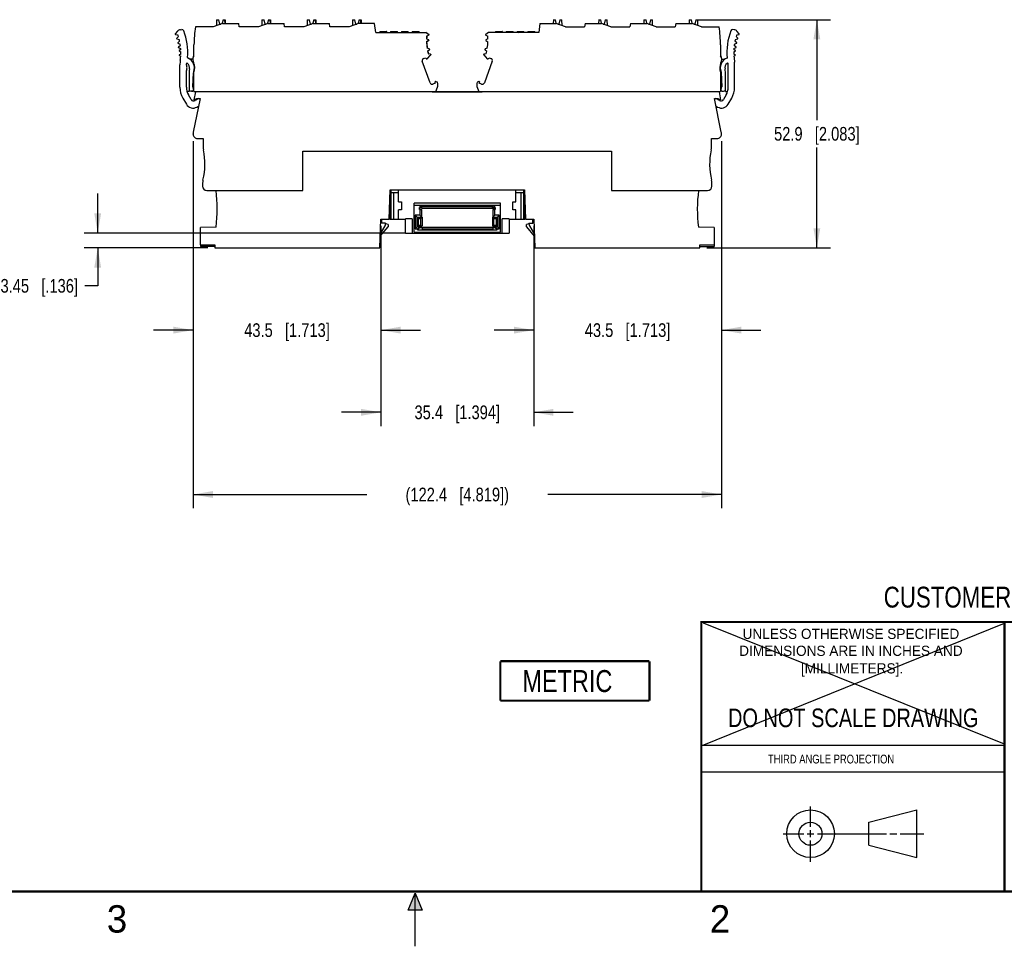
# Model space of a CAD drawing. Header units: inches. Extents: x 0 to 22, y 0 to 17.
# Tile 27 of 51: x 7.4 to 16.4, y 0 to 8.5. Entities that reach past the tile are written whole.
import ezdxf

# ---------------------------------------------------------------- set-up
doc = ezdxf.new("R2010")
doc.units = ezdxf.units.IN
doc.header["$LTSCALE"] = 1.21
doc.header["$MEASUREMENT"] = 0
doc.layers.get('0').update_dxf_attribs({"linetype": 'CONTINUOUS'})
doc.layers.add('DETAIL', color=7, linetype='CONTINUOUS')
doc.layers.add('DIMENSIONS', color=7, linetype='CONTINUOUS')
doc.styles.get("Standard").update_dxf_attribs({"font": 'txt', "width": 0.8})
doc.styles.add('TEXTSTYLE_2', font='txt')
doc.dimstyles.new('DIMSTYLE_1', dxfattribs={"dimtxt": 0.125, "dimasz": 0.18, "dimexe": 0.125, "dimexo": 0.0625, "dimgap": 0.0625, "dimtad": 0, "dimtih": 1, "dimtoh": 1, "dimdsep": 46, "dimtxsty": 'STANDARD', "dimblk": '_FILLED', "dimblk1": '_FILLED', "dimblk2": '_FILLED', "dimcen": 0.09, "dimadec": 0, "dimazin": 0, "dimtp": 0.02, "dimtm": 0.02, "dimtfac": 1, "dimtofl": 0, "dimtmove": 0, "dimatfit": 3, "dimldrblk": '_FILLED', "dimfxl": 1, "dimtolj": 1, "dimarcsym": 0})

# ---------------------------------------------------------------- blocks, each defined once
blk = doc.blocks.new('_FILLED')
at = {"color": 0, "linetype": 'BYBLOCK'}
blk.add_solid([(0, 0), (-1, 0.174), (-1, -0.174)], dxfattribs=at)
blk = doc.blocks.new('*D5')
at = {"layer": 'DIMENSIONS', "color": 2, "linetype": 'CONTINUOUS'}
for p, q in [((13.5825, 8.4554), (14.7886, 8.4554)), ((14.6636, 8.4554), (14.6636, 7.5391)), ((14.6636, 6.3727), (14.6636, 7.2891)), ((13.6591, 6.3727), (14.7886, 6.3727))]:
    blk.add_line(p, q, dxfattribs=at)
at = {"layer": 'DIMENSIONS', "color": 2, "linetype": 'CONTINUOUS', "xscale": 0.18, "yscale": 0.18, "zscale": 0.18}
for p, rotation in [((14.6636, 8.4554), 90.0000000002), ((14.6636, 6.3727), 270)]:
    blk.add_blockref('_FILLED', p, dxfattribs=dict(at, rotation=rotation))
at = {"layer": 'DIMENSIONS', "color": 2, "linetype": 'CONTINUOUS', "insert": (14.6636, 7.4766), "char_height": 0.125, "width": 1.225, "attachment_point": 2, "line_spacing_factor": 0.9}
blk.add_mtext('52.9{\\Ftxt.shx;\\W1.000000;\\H0.125000; }[2.083]', dxfattribs=at)
blk = doc.blocks.new('*D6')
at = {"layer": 'DIMENSIONS', "color": 2, "linetype": 'CONTINUOUS'}
for p, q in [((8.9746, 7.3476), (8.9746, 3.9977)), ((13.7935, 7.3476), (13.7935, 3.9977)), ((8.9746, 4.1227), (10.559, 4.1227)), ((13.7935, 4.1227), (12.209, 4.1227))]:
    blk.add_line(p, q, dxfattribs=at)
at = {"layer": 'DIMENSIONS', "color": 2, "linetype": 'CONTINUOUS', "xscale": 0.18, "yscale": 0.18, "zscale": 0.18}
for p, rotation in [((8.9746, 4.1227), 180), ((13.7935, 4.1227), 3e-10)]:
    blk.add_blockref('_FILLED', p, dxfattribs=dict(at, rotation=rotation))
at = {"layer": 'DIMENSIONS', "color": 2, "linetype": 'CONTINUOUS', "insert": (11.384, 4.1852), "char_height": 0.125, "width": 1.525, "attachment_point": 2, "line_spacing_factor": 0.9}
blk.add_mtext('(122.4{\\Ftxt.shx;\\W1.000000;\\H0.125000; }[4.819])', dxfattribs=at)
blk = doc.blocks.new('*D7')
at = {"layer": 'DIMENSIONS', "color": 2, "linetype": 'CONTINUOUS'}
for p, q in [((8.9746, 7.3476), (8.9746, 5.4977)), ((10.6872, 6.574), (10.6872, 5.4977)), ((8.9746, 5.6227), (8.6146, 5.6227)), ((10.6872, 5.6227), (11.0472, 5.6227))]:
    blk.add_line(p, q, dxfattribs=at)
at = {"layer": 'DIMENSIONS', "color": 2, "linetype": 'CONTINUOUS', "xscale": 0.18, "yscale": 0.18, "zscale": 0.18}
blk.add_blockref('_FILLED', (8.9746, 5.6227), dxfattribs=at)
at = {"layer": 'DIMENSIONS', "color": 2, "linetype": 'CONTINUOUS', "xscale": 0.18, "yscale": 0.18, "zscale": 0.18, "rotation": 180}
blk.add_blockref('_FILLED', (10.6872, 5.6227), dxfattribs=at)
at = {"layer": 'DIMENSIONS', "color": 2, "linetype": 'CONTINUOUS', "insert": (9.8309, 5.6852), "char_height": 0.125, "width": 1.225, "attachment_point": 2, "line_spacing_factor": 0.9}
blk.add_mtext('43.5{\\Ftxt.shx;\\W1.000000;\\H0.125000; }[1.713]', dxfattribs=at)
blk = doc.blocks.new('*D8')
at = {"layer": 'DIMENSIONS', "color": 2, "linetype": 'CONTINUOUS'}
for p, q in [((10.6872, 6.574), (10.6872, 4.7477)), ((12.0809, 6.574), (12.0809, 4.7477)), ((10.6872, 4.8727), (10.3272, 4.8727)), ((12.0809, 4.8727), (12.4409, 4.8727))]:
    blk.add_line(p, q, dxfattribs=at)
at = {"layer": 'DIMENSIONS', "color": 2, "linetype": 'CONTINUOUS', "xscale": 0.18, "yscale": 0.18, "zscale": 0.18}
blk.add_blockref('_FILLED', (10.6872, 4.8727), dxfattribs=at)
at = {"layer": 'DIMENSIONS', "color": 2, "linetype": 'CONTINUOUS', "xscale": 0.18, "yscale": 0.18, "zscale": 0.18, "rotation": 180}
blk.add_blockref('_FILLED', (12.0809, 4.8727), dxfattribs=at)
at = {"layer": 'DIMENSIONS', "color": 2, "linetype": 'CONTINUOUS', "insert": (11.384, 4.9352), "char_height": 0.125, "width": 1.225, "attachment_point": 2, "line_spacing_factor": 0.9}
blk.add_mtext('35.4{\\Ftxt.shx;\\W1.000000;\\H0.125000; }[1.394]', dxfattribs=at)
blk = doc.blocks.new('*D9')
at = {"layer": 'DIMENSIONS', "color": 2, "linetype": 'CONTINUOUS'}
for p, q in [((13.7935, 7.3476), (13.7935, 5.4977)), ((12.0809, 6.574), (12.0809, 5.4977)), ((12.0809, 5.6227), (11.7209, 5.6227)), ((13.7935, 5.6227), (14.1535, 5.6227))]:
    blk.add_line(p, q, dxfattribs=at)
at = {"layer": 'DIMENSIONS', "color": 2, "linetype": 'CONTINUOUS', "xscale": 0.18, "yscale": 0.18, "zscale": 0.18}
for p, rotation in [((12.0809, 5.6227), 1e-10), ((13.7935, 5.6227), 180.0000000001)]:
    blk.add_blockref('_FILLED', p, dxfattribs=dict(at, rotation=rotation))
at = {"layer": 'DIMENSIONS', "color": 2, "linetype": 'CONTINUOUS', "insert": (12.9372, 5.6852), "char_height": 0.125, "width": 1.225, "attachment_point": 2, "line_spacing_factor": 0.9}
blk.add_mtext('43.5{\\Ftxt.shx;\\W1.000000;\\H0.125000; }[1.713]', dxfattribs=at)
blk = doc.blocks.new('*D10')
at = {"layer": 'DIMENSIONS', "color": 2, "linetype": 'CONTINUOUS'}
for p, q in [((8.1044, 6.5086), (8.1044, 6.8686)), ((10.9112, 6.5086), (7.9794, 6.5086)), ((9.1089, 6.3727), (7.9794, 6.3727)), ((8.1044, 6.3727), (8.1044, 6.027)), ((8.1044, 6.027), (7.9869, 6.027))]:
    blk.add_line(p, q, dxfattribs=at)
at = {"layer": 'DIMENSIONS', "color": 2, "linetype": 'CONTINUOUS', "xscale": 0.18, "yscale": 0.18, "zscale": 0.18}
for p, rotation in [((8.1044, 6.5086), 270.0000000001), ((8.1044, 6.3727), 90.0000000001)]:
    blk.add_blockref('_FILLED', p, dxfattribs=dict(at, rotation=rotation))
at = {"layer": 'DIMENSIONS', "color": 2, "linetype": 'CONTINUOUS', "insert": (7.9244, 6.0895), "char_height": 0.125, "width": 1.125, "attachment_point": 3, "line_spacing_factor": 0.9}
blk.add_mtext('3.45{\\Ftxt.shx;\\W1.000000;\\H0.125000; }[.136]', dxfattribs=at)
blk = doc.blocks.new('METRIC_BL2', base_point=(12.4567, 2.4216))
at = {"layer": 'DETAIL', "color": 7, "linetype": 'CONTINUOUS', "const_width": 0.02}
for points in [[(11.7767, 2.6016), (13.1367, 2.6016)], [(11.7767, 2.6016), (11.7767, 2.2416)], [(13.1367, 2.6016), (13.1367, 2.2416)], [(11.7767, 2.2416), (13.1367, 2.2416)]]:
    blk.add_lwpolyline(points, dxfattribs=at)
at = {"layer": 'DETAIL', "color": 2, "linetype": 'CONTINUOUS', "width": 0.8}
blk.add_text('METRIC', height=0.2, dxfattribs=at).set_placement((11.978, 2.3205))

msp = doc.modelspace()

# ---------------------------------------------------------------- hatches: boundary and pattern name
at = {"linetype": 'CONTINUOUS'}
msp.add_hatch(color=2, dxfattribs=at).paths.add_polyline_path([(10.9375, 0.3287), (11, 0.485), (11.0625, 0.3287)])

# ---------------------------------------------------------------- linework, layer by layer
at = {"color": 7, "linetype": 'CONTINUOUS'}
for p, q in [((9.189, 8.4554), (9.1885, 8.4022)), ((9.189, 8.4554), (9.2087, 8.4554)), ((9.2171, 8.416), (9.2087, 8.4554)), ((9.2481, 8.4554), (9.241, 8.4223)), ((9.2481, 8.4554), (9.2678, 8.4554)), ((9.2657, 8.422), (9.2654, 8.4554)), ((9.2678, 8.4554), (9.268, 8.422)), ((9.6024, 8.4554), (9.6019, 8.4022)), ((9.6024, 8.4554), (9.6221, 8.4554)), ((9.6305, 8.416), (9.6221, 8.4554)), ((9.6615, 8.4554), (9.6544, 8.4223)), ((9.6615, 8.4554), (9.6811, 8.4554)), ((9.6791, 8.422), (9.6788, 8.4554)), ((9.6811, 8.4554), (9.6814, 8.422)), ((10.0158, 8.4554), (10.0153, 8.4022)), ((10.0158, 8.4554), (10.0355, 8.4554)), ((10.0438, 8.416), (10.0355, 8.4554)), ((10.0748, 8.4554), (10.0678, 8.4223)), ((10.0748, 8.4554), (10.0945, 8.4554)), ((10.0925, 8.422), (10.0922, 8.4554)), ((10.0945, 8.4554), (10.0948, 8.422)), ((10.4292, 8.4554), (10.4287, 8.4022)), ((10.4292, 8.4554), (10.4489, 8.4554)), ((10.4572, 8.416), (10.4489, 8.4554)), ((10.4882, 8.4554), (10.4812, 8.4223)), ((10.4882, 8.4554), (10.5079, 8.4554)), ((10.5058, 8.422), (10.5055, 8.4554)), ((10.5079, 8.4554), (10.5082, 8.422)), ((12.2602, 8.4554), (12.2597, 8.422)), ((12.26, 8.4535), (12.2797, 8.4535)), ((12.2602, 8.4554), (12.2799, 8.4554)), ((12.2863, 8.4223), (12.2797, 8.4535)), ((12.2802, 8.4536), (12.2799, 8.4554)), ((12.3191, 8.4535), (12.3107, 8.4141)), ((12.3192, 8.4554), (12.3188, 8.4535)), ((12.3191, 8.4535), (12.3388, 8.4535)), ((12.3192, 8.4554), (12.3389, 8.4554)), ((12.3392, 8.4022), (12.3389, 8.4554)), ((12.6736, 8.4554), (12.6731, 8.422)), ((12.6734, 8.4535), (12.6931, 8.4535)), ((12.6736, 8.4554), (12.6932, 8.4554)), ((12.6997, 8.4223), (12.6931, 8.4535)), ((12.6936, 8.4536), (12.6932, 8.4554)), ((12.7325, 8.4535), (12.7241, 8.4141)), ((12.7326, 8.4554), (12.7322, 8.4535)), ((12.7325, 8.4535), (12.7521, 8.4535)), ((12.7326, 8.4554), (12.7523, 8.4554)), ((12.7526, 8.4022), (12.7523, 8.4554)), ((13.0869, 8.4554), (13.0865, 8.422)), ((13.0868, 8.4535), (13.1065, 8.4535)), ((13.0869, 8.4554), (13.1066, 8.4554)), ((13.1131, 8.4223), (13.1065, 8.4535)), ((13.107, 8.4536), (13.1066, 8.4554)), ((13.1458, 8.4535), (13.1375, 8.4141)), ((13.146, 8.4554), (13.1456, 8.4535)), ((13.1458, 8.4535), (13.1655, 8.4535)), ((13.146, 8.4554), (13.1657, 8.4554)), ((13.166, 8.4022), (13.1657, 8.4554)), ((13.5003, 8.4554), (13.4999, 8.422)), ((13.5002, 8.4535), (13.5199, 8.4535)), ((13.5003, 8.4554), (13.52, 8.4554)), ((13.5265, 8.4223), (13.5199, 8.4535)), ((13.5204, 8.4536), (13.52, 8.4554)), ((13.5592, 8.4535), (13.5509, 8.4141)), ((13.5594, 8.4554), (13.559, 8.4535)), ((13.5592, 8.4535), (13.5789, 8.4535)), ((13.5594, 8.4554), (13.5791, 8.4554)), ((13.5794, 8.4022), (13.5791, 8.4554)), ((8.8583, 8.3635), (8.8714, 8.3644)), ((9.1563, 8.3905), (8.995, 8.3905)), ((9.2428, 8.422), (9.1563, 8.3905)), ((9.2171, 8.416), (9.2266, 8.416)), ((9.2428, 8.422), (9.3918, 8.422)), ((9.3957, 8.3905), (9.3918, 8.422)), ((9.5697, 8.3905), (9.3957, 8.3905)), ((9.6562, 8.422), (9.5697, 8.3905)), ((9.6305, 8.416), (9.64, 8.416)), ((9.6562, 8.422), (9.8052, 8.422)), ((9.8091, 8.3905), (9.8052, 8.422)), ((9.9831, 8.3905), (9.8091, 8.3905)), ((10.0696, 8.422), (9.9831, 8.3905)), ((10.0438, 8.416), (10.0534, 8.416)), ((10.0696, 8.422), (10.2186, 8.422)), ((10.2225, 8.3905), (10.2186, 8.422)), ((10.3965, 8.3905), (10.2225, 8.3905)), ((10.483, 8.422), (10.3965, 8.3905)), ((10.4572, 8.416), (10.4668, 8.416)), ((10.6296, 8.422), (10.483, 8.422)), ((10.6398, 8.3393), (10.6296, 8.422)), ((12.1383, 8.422), (12.1281, 8.3393)), ((12.1383, 8.422), (12.2849, 8.422)), ((12.3715, 8.3905), (12.2849, 8.422)), ((12.3013, 8.416), (12.3109, 8.416)), ((12.3066, 8.4141), (12.3107, 8.4141)), ((12.3715, 8.3905), (12.5455, 8.3905)), ((12.5493, 8.422), (12.5455, 8.3905)), ((12.5493, 8.422), (12.6983, 8.422)), ((12.7849, 8.3905), (12.6983, 8.422)), ((12.7147, 8.416), (12.7242, 8.416)), ((12.72, 8.4141), (12.7241, 8.4141)), ((12.7849, 8.3905), (12.9588, 8.3905)), ((12.9627, 8.422), (12.9588, 8.3905)), ((12.9627, 8.422), (13.1117, 8.422)), ((13.1982, 8.3905), (13.1117, 8.422)), ((13.1281, 8.416), (13.1376, 8.416)), ((13.1333, 8.4141), (13.1375, 8.4141)), ((13.1982, 8.3905), (13.3722, 8.3905)), ((13.3761, 8.422), (13.3722, 8.3905)), ((13.3761, 8.422), (13.5251, 8.422)), ((13.6116, 8.3905), (13.5251, 8.422)), ((13.5415, 8.416), (13.551, 8.416)), ((13.5467, 8.4141), (13.5509, 8.4141)), ((13.6116, 8.3905), (13.7729, 8.3905)), ((13.9096, 8.3635), (13.8965, 8.3644)), ((8.8334, 8.3507), (8.8123, 8.325)), ((8.8141, 8.3199), (8.8355, 8.3163)), ((8.8405, 8.3009), (8.8252, 8.2853)), ((8.8271, 8.2802), (8.8477, 8.2748)), ((10.6398, 8.3393), (11.0998, 8.3393)), ((10.6772, 8.3491), (10.7401, 8.3491)), ((10.6772, 8.3486), (10.6772, 8.3393)), ((10.7402, 8.3393), (10.7401, 8.3486)), ((10.7757, 8.3486), (10.7756, 8.3393)), ((10.7757, 8.3491), (10.8386, 8.3491)), ((10.8386, 8.3393), (10.8386, 8.3486)), ((10.8741, 8.3491), (10.937, 8.3491)), ((10.8741, 8.3486), (10.8741, 8.3393)), ((10.937, 8.3393), (10.937, 8.3486)), ((10.9725, 8.3491), (11.0354, 8.3491)), ((10.9725, 8.3486), (10.9725, 8.3393)), ((11.0355, 8.3393), (11.0354, 8.3486)), ((11.1228, 8.3216), (11.098, 8.3393)), ((11.0998, 8.3393), (11.1246, 8.3216)), ((11.1203, 8.2716), (11.1027, 8.2816)), ((11.1027, 8.2816), (11.1045, 8.2816)), ((11.1029, 8.2545), (11.1204, 8.2648)), ((11.1038, 8.3064), (11.1222, 8.3148)), ((11.1221, 8.2716), (11.1045, 8.2816)), ((11.1221, 8.2648), (11.1047, 8.2545)), ((11.124, 8.3148), (11.1055, 8.3064)), ((11.1221, 8.2716), (11.1203, 8.2716)), ((11.1204, 8.2648), (11.1221, 8.2648)), ((11.1232, 8.2657), (11.1221, 8.2648)), ((11.1246, 8.3216), (11.1228, 8.3216)), ((11.6681, 8.3393), (11.6433, 8.3216)), ((11.644, 8.3148), (11.6624, 8.3064)), ((11.6458, 8.2648), (11.6632, 8.2545)), ((11.6635, 8.2816), (11.6459, 8.2716)), ((12.1281, 8.3393), (11.6681, 8.3393)), ((11.7325, 8.3491), (11.7955, 8.3491)), ((11.7325, 8.3486), (11.7325, 8.3393)), ((11.7955, 8.3393), (11.7955, 8.3486)), ((11.8309, 8.3491), (11.8939, 8.3491)), ((11.8309, 8.3486), (11.8309, 8.3393)), ((11.8939, 8.3393), (11.8939, 8.3486)), ((11.9293, 8.3491), (11.9923, 8.3491)), ((11.9293, 8.3486), (11.9293, 8.3393)), ((11.9923, 8.3393), (11.9923, 8.3486)), ((12.0277, 8.3491), (12.0907, 8.3491)), ((12.0277, 8.3486), (12.0277, 8.3393)), ((12.0907, 8.3393), (12.0907, 8.3486)), ((13.9202, 8.2748), (13.9408, 8.2802)), ((13.9427, 8.2853), (13.9274, 8.3009)), ((13.9325, 8.3163), (13.9538, 8.3199)), ((13.9557, 8.325), (13.9345, 8.3507)), ((8.8514, 8.2591), (8.8349, 8.245)), ((8.8359, 8.2397), (8.8563, 8.2325)), ((8.8583, 8.2185), (8.8408, 8.2058)), ((8.8413, 8.2004), (8.861, 8.1916)), ((8.8615, 8.1831), (8.848, 8.1755)), ((8.9823, 8.136), (8.9823, 8.2256)), ((11.1047, 8.2545), (11.1029, 8.2545)), ((11.1276, 8.1886), (11.1086, 8.1953)), ((11.1086, 8.1953), (11.1104, 8.1953)), ((11.1136, 8.1687), (11.1289, 8.1818)), ((11.1307, 8.1818), (11.1153, 8.1687)), ((11.1289, 8.1818), (11.1307, 8.1818)), ((11.6372, 8.1818), (11.6526, 8.1687)), ((11.6575, 8.1953), (11.6386, 8.1886)), ((13.7856, 8.2256), (13.7856, 8.1257)), ((13.92, 8.1755), (13.9064, 8.1831)), ((13.9069, 8.1916), (13.9266, 8.2004)), ((13.9272, 8.2058), (13.9096, 8.2185)), ((13.9116, 8.2325), (13.932, 8.2397)), ((13.933, 8.245), (13.9166, 8.2591)), ((8.8479, 8.1701), (8.8623, 8.1614)), ((8.8491, 8.1297), (8.8611, 8.121)), ((8.8621, 8.1407), (8.8497, 8.1352)), ((8.9721, 8.0952), (8.944, 8.0952)), ((11.0765, 8.101), (11.0976, 8.1087)), ((11.0976, 8.1087), (11.0999, 8.1024)), ((11.1098, 8.1003), (11.141, 8.1332)), ((11.1098, 8.1003), (11.1102, 8.099)), ((11.1427, 8.1332), (11.1102, 8.099)), ((11.1153, 8.1687), (11.1136, 8.1687)), ((11.1194, 8.1445), (11.1211, 8.1445)), ((11.1393, 8.1397), (11.1194, 8.1445)), ((11.1424, 8.139), (11.1408, 8.1398)), ((11.1427, 8.1332), (11.141, 8.1332)), ((11.6252, 8.1332), (11.6577, 8.099)), ((11.6468, 8.1445), (11.6269, 8.1397)), ((11.6675, 8.101), (11.6703, 8.1087)), ((11.6703, 8.1087), (11.6914, 8.101)), ((13.7959, 8.0952), (13.8239, 8.0952)), ((13.9056, 8.1614), (13.9201, 8.1701)), ((13.9182, 8.1352), (13.9058, 8.1407)), ((13.9068, 8.121), (13.9188, 8.1297)), ((8.8544, 7.8385), (8.8544, 8.042)), ((8.9134, 8.0403), (8.9134, 8.0524)), ((8.9134, 7.8385), (8.9134, 7.9926)), ((11.1365, 7.8788), (11.0648, 8.0758)), ((11.7032, 8.0758), (11.6315, 7.8788)), ((13.8545, 7.8385), (13.8545, 8.0524)), ((13.9136, 7.8385), (13.9136, 8.0669)), ((8.939, 7.9801), (8.939, 7.7999)), ((8.9722, 7.8425), (8.9778, 7.9713)), ((8.9823, 7.7999), (8.9823, 7.9779)), ((13.7856, 7.9779), (13.7856, 7.7999)), ((13.7898, 7.978), (13.7957, 7.8425)), ((13.8289, 7.7999), (13.8289, 7.9801)), ((8.9823, 7.8629), (8.9731, 7.8629)), ((11.1828, 7.8747), (11.1617, 7.867)), ((11.18, 7.8824), (11.1828, 7.8747)), ((11.1862, 7.8903), (11.1928, 7.8895)), ((11.187, 7.7999), (11.2037, 7.8399)), ((11.2067, 7.855), (11.2067, 7.8739)), ((11.5612, 7.8739), (11.5612, 7.8472)), ((11.5612, 7.8472), (11.5809, 7.7999)), ((11.5815, 7.8902), (11.5752, 7.8895)), ((11.5851, 7.8747), (11.5879, 7.8824)), ((11.6062, 7.867), (11.5851, 7.8747)), ((13.7856, 7.8629), (13.7949, 7.8629)), ((8.8807, 7.74), (8.9128, 7.6845)), ((8.939, 7.7999), (8.9189, 7.7999)), ((8.9561, 7.7277), (8.9319, 7.7696)), ((8.9636, 7.8019), (8.9557, 7.8019)), ((9.0376, 7.7369), (8.9761, 7.4293)), ((8.9823, 7.7999), (11.187, 7.7999)), ((8.9966, 7.796), (8.9825, 7.7251)), ((8.9825, 7.7251), (9.0078, 7.7369)), ((9.0272, 7.7369), (8.9937, 7.7176)), ((13.7715, 7.796), (8.9966, 7.796)), ((9.0078, 7.7369), (9.0376, 7.7369)), ((11.1563, 7.7968), (11.6124, 7.7968)), ((11.5809, 7.7999), (13.7856, 7.7999)), ((13.7305, 7.7369), (13.7603, 7.7369)), ((13.792, 7.4293), (13.7305, 7.7369)), ((13.7742, 7.7176), (13.7407, 7.7369)), ((13.7603, 7.7369), (13.7856, 7.7251)), ((13.7715, 7.796), (13.7856, 7.7251)), ((13.8043, 7.8019), (13.8122, 7.8019)), ((13.836, 7.7696), (13.8119, 7.7277)), ((13.8289, 7.7999), (13.849, 7.7999)), ((13.8551, 7.6845), (13.8872, 7.74)), ((9.0096, 7.6586), (9.0235, 7.6666)), ((13.7446, 7.6665), (13.7583, 7.6586)), ((8.9746, 7.4101), (8.9746, 7.4139)), ((9.014, 7.3708), (9.0651, 7.3708)), ((9.0651, 7.3708), (9.0651, 7.2926)), ((13.7029, 7.3708), (13.7541, 7.3708)), ((13.7029, 7.2926), (13.7029, 7.3708)), ((13.7938, 7.4102), (13.7931, 7.4139)), ((9.9766, 6.8964), (9.9766, 7.2546)), ((9.9766, 7.2546), (12.7915, 7.2546)), ((12.7915, 7.2546), (12.7915, 6.8964)), ((9.0612, 6.9638), (9.0612, 6.9357)), ((13.7069, 6.9357), (13.7069, 6.9638)), ((9.1006, 6.8964), (9.9766, 6.8964)), ((10.7626, 6.6365), (10.7719, 6.9023)), ((10.7719, 6.9023), (11.9962, 6.9023)), ((10.7786, 6.9023), (10.7786, 6.6365)), ((10.7786, 6.8786), (10.8486, 6.8786)), ((10.8053, 6.6365), (10.8053, 6.8786)), ((10.8486, 6.794), (10.8486, 6.9023)), ((11.9195, 6.794), (11.9195, 6.9023)), ((11.9195, 6.8786), (11.9894, 6.8786)), ((11.9628, 6.8786), (11.9628, 6.6365)), ((11.9894, 6.9022), (11.9894, 6.6365)), ((11.9962, 6.9023), (12.0055, 6.6365)), ((12.7915, 6.8964), (13.6675, 6.8964)), ((10.7674, 6.6365), (10.7674, 6.7746)), ((10.8486, 6.794), (10.8762, 6.794)), ((10.8762, 6.794), (10.8762, 6.7192)), ((11.7768, 6.7818), (10.9913, 6.7818)), ((10.9913, 6.516), (10.9913, 6.7818)), ((10.9913, 6.7621), (11.7768, 6.7621)), ((11.0395, 6.7405), (11.0602, 6.7405)), ((11.0395, 6.7247), (11.0395, 6.7405)), ((11.7262, 6.7588), (11.0419, 6.7588)), ((11.0602, 6.7405), (11.0419, 6.7588)), ((11.0419, 6.7588), (11.0419, 6.7405)), ((11.045, 6.7405), (11.045, 6.7346)), ((11.0612, 6.7574), (11.7025, 6.7574)), ((11.0612, 6.7346), (11.0612, 6.7574)), ((11.0612, 6.756), (11.7025, 6.756)), ((11.0612, 6.7503), (11.7025, 6.7503)), ((11.7025, 6.7574), (11.7025, 6.7346)), ((11.7025, 6.7405), (11.7285, 6.7405)), ((11.7262, 6.7588), (11.7079, 6.7405)), ((11.7231, 6.7346), (11.7231, 6.7405)), ((11.7262, 6.7405), (11.7262, 6.7588)), ((11.7285, 6.7405), (11.7285, 6.7247)), ((11.7768, 6.516), (11.7768, 6.7818)), ((11.8919, 6.794), (11.9195, 6.794)), ((11.8919, 6.7192), (11.8919, 6.794)), ((12.0006, 6.6365), (12.0006, 6.7746)), ((10.8486, 6.6365), (10.8486, 6.7192)), ((10.8762, 6.7192), (10.8486, 6.7192)), ((11.0419, 6.6712), (11.0006, 6.6712)), ((11.0307, 6.641), (11.0006, 6.6712)), ((11.0006, 6.6712), (11.0006, 6.546)), ((11.0189, 6.6529), (11.0642, 6.6529)), ((11.0189, 6.5643), (11.0189, 6.6529)), ((11.0395, 6.7247), (11.0602, 6.7247)), ((11.0419, 6.7247), (11.0419, 6.6712)), ((11.0602, 6.6529), (11.0419, 6.6712)), ((11.0602, 6.7346), (11.045, 6.7346)), ((11.0523, 6.641), (11.0642, 6.6529)), ((11.0602, 6.6529), (11.0602, 6.7247)), ((11.0612, 6.7346), (11.7231, 6.7346)), ((11.0642, 6.6529), (11.0642, 6.5731)), ((11.7039, 6.6529), (11.7492, 6.6529)), ((11.7039, 6.6529), (11.7157, 6.641)), ((11.7039, 6.6529), (11.7039, 6.5731)), ((11.7079, 6.7247), (11.7285, 6.7247)), ((11.7079, 6.7247), (11.7079, 6.6529)), ((11.7262, 6.6712), (11.7079, 6.6529)), ((11.7262, 6.6712), (11.7262, 6.7247)), ((11.7675, 6.6712), (11.7262, 6.6712)), ((11.7374, 6.641), (11.7675, 6.6712)), ((11.7492, 6.6529), (11.7492, 6.5643)), ((11.7675, 6.546), (11.7675, 6.6712)), ((11.9194, 6.7192), (11.8919, 6.7192)), ((11.9194, 6.6365), (11.9194, 6.7192)), ((9.1843, 6.5628), (9.0415, 6.5578)), ((9.0415, 6.4003), (9.0415, 6.5578)), ((10.678, 6.3727), (10.6872, 6.6365)), ((10.6817, 6.4796), (10.7541, 6.5659)), ((10.6824, 6.5001), (10.7252, 6.5742)), ((10.6872, 6.6365), (10.7626, 6.6365)), ((10.6951, 6.5972), (10.6951, 6.6365)), ((10.7305, 6.5972), (10.6951, 6.5972)), ((10.7541, 6.5862), (10.7303, 6.5932)), ((10.7305, 6.5972), (10.7305, 6.5939)), ((10.7541, 6.5862), (10.7541, 6.5659)), ((10.7674, 6.6365), (10.9123, 6.6365)), ((10.9737, 6.6385), (10.9123, 6.6385)), ((10.9123, 6.5086), (10.9123, 6.6385)), ((10.9737, 6.6385), (10.9737, 6.5086)), ((11.0307, 6.5761), (11.0006, 6.546)), ((11.0455, 6.5643), (11.0189, 6.5643)), ((11.0395, 6.5643), (11.0212, 6.546)), ((11.0395, 6.5574), (11.0212, 6.5391)), ((11.0307, 6.641), (11.0523, 6.641)), ((11.0307, 6.5761), (11.0307, 6.641)), ((11.0523, 6.5761), (11.0307, 6.5761)), ((11.0395, 6.5574), (11.0395, 6.5643)), ((11.0655, 6.5574), (11.0395, 6.5574)), ((11.045, 6.5633), (11.7231, 6.5633)), ((11.0455, 6.5731), (11.0642, 6.5731)), ((11.0455, 6.5574), (11.0455, 6.5731)), ((11.0523, 6.5761), (11.0523, 6.641)), ((11.0553, 6.5731), (11.0523, 6.5761)), ((11.0655, 6.5405), (11.0655, 6.5633)), ((11.7039, 6.5731), (11.7226, 6.5731)), ((11.7069, 6.5633), (11.7069, 6.5405)), ((11.7285, 6.5574), (11.7069, 6.5574)), ((11.7157, 6.5761), (11.7128, 6.5731)), ((11.7157, 6.641), (11.7374, 6.641)), ((11.7157, 6.641), (11.7157, 6.5761)), ((11.7374, 6.5761), (11.7157, 6.5761)), ((11.7226, 6.5574), (11.7226, 6.5731)), ((11.7492, 6.5643), (11.7226, 6.5643)), ((11.7468, 6.546), (11.7285, 6.5643)), ((11.7285, 6.5643), (11.7285, 6.5574)), ((11.7468, 6.5391), (11.7285, 6.5574)), ((11.7374, 6.641), (11.7374, 6.5761)), ((11.7374, 6.5761), (11.7675, 6.546)), ((11.8558, 6.6385), (11.7943, 6.6385)), ((11.7943, 6.5086), (11.7943, 6.6385)), ((11.8558, 6.6385), (11.8558, 6.5086)), ((11.8558, 6.6365), (12.0006, 6.6365)), ((12.0055, 6.6365), (12.0809, 6.6365)), ((12.0378, 6.5932), (12.0139, 6.5862)), ((12.0139, 6.5659), (12.0139, 6.5862)), ((12.0139, 6.5659), (12.0864, 6.4796)), ((12.0376, 6.5972), (12.073, 6.5972)), ((12.0376, 6.5972), (12.0376, 6.5939)), ((12.0429, 6.5742), (12.0857, 6.5001)), ((12.073, 6.5972), (12.073, 6.6365)), ((12.0809, 6.6365), (12.0901, 6.3727)), ((13.7265, 6.5578), (13.5838, 6.5628)), ((13.7265, 6.5578), (13.7265, 6.4003)), ((10.9123, 6.5086), (11.8558, 6.5086)), ((10.9913, 6.516), (11.7768, 6.516)), ((11.0006, 6.546), (11.0212, 6.546)), ((11.0212, 6.546), (11.0212, 6.5391)), ((11.0212, 6.5391), (11.7468, 6.5391)), ((11.0655, 6.5475), (11.7069, 6.5475)), ((11.7069, 6.5418), (11.0655, 6.5418)), ((11.7069, 6.5405), (11.0655, 6.5405)), ((11.7468, 6.546), (11.7675, 6.546)), ((11.7468, 6.5391), (11.7468, 6.546)), ((9.0415, 6.4003), (9.1714, 6.4003)), ((9.0419, 6.4003), (9.0419, 6.3855)), ((9.1714, 6.3855), (9.0419, 6.3855)), ((9.1714, 6.4003), (9.1714, 6.3727)), ((13.5966, 6.4003), (13.7265, 6.4003)), ((13.5966, 6.3727), (13.5966, 6.4003)), ((13.5966, 6.3855), (13.7261, 6.3855)), ((13.7261, 6.4003), (13.7261, 6.3855)), ((9.1714, 6.3727), (10.678, 6.3727)), ((12.0901, 6.3727), (13.5966, 6.3727)), ((15.1374, 1.132), (15.5769, 1.2447)), ((15.5769, 0.8105), (15.5769, 1.2447)), ((15.1374, 0.9219), (15.1374, 1.132)), ((15.1374, 0.9219), (15.5769, 0.8105))]:
    msp.add_line(p, q, dxfattribs=at)
at = {"color": 2, "linetype": 'CONTINUOUS'}
for p, q in [((13.61, 1.835), (16.375, 1.835)), ((16.375, 1.5888), (13.61, 1.5888)), ((14.6059, 1.0901), (14.6059, 1.2769)), ((14.3557, 1.0276), (14.5434, 1.0276)), ((14.5747, 1.0276), (14.6372, 1.0276)), ((14.6059, 0.9964), (14.6059, 1.0589)), ((14.6684, 1.0276), (15.2987, 1.0276)), ((15.3299, 1.0276), (15.3924, 1.0276)), ((15.4237, 1.0276), (15.6394, 1.0276)), ((14.6059, 0.7723), (14.6059, 0.9651)), ((10.9375, 0.3287), (11, 0.485)), ((11, 0.485), (11.0625, 0.3287)), ((11, 0), (11, 0.485)), ((11.0625, 0.3287), (10.9375, 0.3287))]:
    msp.add_line(p, q, dxfattribs=at)
at = {"color": 7, "linetype": 'CONTINUOUS', "const_width": 0.02}
for points in [[(13.6, 2.9595), (21.5, 2.96)], [(13.61, 0.5), (13.61, 2.96)], [(16.375, 2.96), (16.375, 0.5)], [(0.5, 0.5), (21.5, 0.5)]]:
    msp.add_lwpolyline(points, dxfattribs=at)
at = {"color": 7, "linetype": 'CONTINUOUS'}
for centre, radius in [((14.6059, 1.0276), 0.2171), ((14.6054, 1.0269), 0.105)]:
    msp.add_circle(centre, radius, dxfattribs=at)
for centre, radius, start, end in [((8.8608, 8.3282), 0.0354, 94, 140.5), ((8.8726, 8.3468), 0.0177, 20.7079, 94), ((8.3663, 8.1554), 0.5591, 355.49289, 20.7079), ((10.4923, 8.1923), 1.5104, 172.46178, 178.73615), ((12.2756, 8.1923), 1.5104, 1.26385, 7.53822), ((14.4017, 8.1554), 0.5591, 159.2921, 185.10759), ((13.8953, 8.3468), 0.0177, 86, 159.2921), ((13.9071, 8.3282), 0.0354, 39.5, 86), ((8.8147, 8.323), 0.00315, 140.5, 260.5), ((8.8276, 8.2833), 0.00315, 135.5, 255.5), ((8.3663, 8.1554), 0.4961, 17.06311, 18.93689), ((8.3663, 8.1554), 0.4961, 12.06772, 13.93689), ((11.6005, 8.2723), 0.4961, 176.06319, 178.93662), ((11.1201, 8.2682), 0.00394, 0.49408, 60.50783), ((11.1223, 8.3184), 0.00394, 294.48979, 0.00822), ((11.1223, 8.3184), 0.00397, 36.40522, 54.43018), ((11.6456, 8.3184), 0.00394, 125.5, 245.5), ((11.6478, 8.2682), 0.00394, 119.5, 239.5), ((11.1675, 8.2723), 0.4961, 1.06311, 3.93689), ((14.4017, 8.1554), 0.4961, 166.06311, 167.93228), ((14.4017, 8.1554), 0.4961, 161.06311, 162.93689), ((13.9403, 8.2833), 0.00315, 284.5, 44.5), ((13.9532, 8.323), 0.00315, 279.5, 39.5), ((8.837, 8.2426), 0.00315, 130.5, 250.5), ((8.8426, 8.2033), 0.00315, 125.8, 245.8), ((8.8495, 8.1728), 0.00315, 119, 239), ((8.3663, 8.1554), 0.4961, 7.31158, 8.9415), ((8.3663, 8.1554), 0.4961, 3.20268, 4.18536), ((11.6009, 8.2724), 0.4965, 182.06628, 188.93414), ((11.1282, 8.1848), 0.00394, 359.48996, 70.51209), ((11.1281, 8.1848), 0.00396, 310.55059, 326.78066), ((11.6398, 8.1848), 0.00394, 109.5, 229.5), ((11.1675, 8.2723), 0.4961, 351.06311, 357.93689), ((14.4017, 8.1554), 0.4961, 175.81464, 176.79732), ((14.4017, 8.1554), 0.4961, 171.0585, 172.68842), ((13.9184, 8.1728), 0.00315, 301, 61), ((13.9253, 8.2033), 0.00315, 294.2, 54.2), ((13.931, 8.2426), 0.00315, 289.5, 49.5), ((8.851, 8.1323), 0.00315, 114, 234), ((9.1693, 8.042), 0.315, 171.96748, 180), ((8.3663, 8.1554), 0.4961, 351.96748, 356.02939), ((8.3663, 8.1554), 0.4961, 358.30639, 0.7017), ((8.9314, 8.1108), 0.00787, 175.49289, 247.19912), ((8.8918, 8.0164), 0.0945, 339.48841, 67.19912), ((9.0349, 8.091), 0.063, 153.96309, 207.5186), ((8.9429, 8.136), 0.0394, 333.96309, 360), ((11.0833, 8.0825), 0.0197, 110, 200), ((11.6005, 8.2724), 0.4961, 192.06378, 194.93721), ((11.628, 8.1359), 0.00394, 103.5, 223.5), ((11.1675, 8.2723), 0.4961, 345.06311, 347.93689), ((11.662, 8.103), 0.00591, 223.5, 340), ((11.6847, 8.0825), 0.0197, 340, 70), ((13.8762, 8.0164), 0.0945, 109.36298, 203.97541), ((13.733, 8.091), 0.063, 332.4814, 33.37572), ((13.8251, 8.136), 0.0394, 188.67878, 206.03691), ((14.4017, 8.1554), 0.4961, 179.2983, 181.69361), ((14.4017, 8.1554), 0.4961, 183.97061, 190.27497), ((13.917, 8.1323), 0.00315, 306, 66), ((8.9193, 8.0524), 0.00591, 52.50475, 180), ((8.937, 8.0403), 0.0236, 180, 207.79577), ((8.937, 7.9926), 0.0236, 152.20423, 180), ((8.8918, 8.0164), 0.0276, 332.20423, 27.79577), ((8.8918, 8.0164), 0.0512, 347.6192, 52.50475), ((9.0571, 7.9801), 0.1181, 167.6192, 180), ((8.8918, 8.0164), 0.0984, 336.92608, 27.5186), ((13.8762, 8.0164), 0.0984, 152.4814, 203.07392), ((13.8762, 8.0164), 0.0512, 127.49525, 192.3808), ((13.7108, 7.9801), 0.1181, 0, 12.3808), ((13.8486, 8.0524), 0.00591, 0, 127.49525), ((9.0171, 7.9695), 0.0394, 159.48841, 177.5), ((9.0512, 7.8385), 0.1969, 180, 210), ((9.0512, 7.8385), 0.1378, 180, 210), ((8.9557, 7.8186), 0.0167, 180, 270), ((8.9636, 7.8186), 0.0167, 270, 39.1731), ((8.9919, 7.8416), 0.0197, 177.5, 219.1731), ((11.155, 7.8855), 0.0197, 200, 290), ((11.1855, 7.8844), 0.00591, 83.5, 200), ((11.191, 7.8739), 0.0157, 0, 83.5), ((11.1674, 7.855), 0.0394, 337.38014, 360), ((11.577, 7.8739), 0.0157, 96.5, 180), ((11.5824, 7.8844), 0.00591, 340, 96.5), ((11.613, 7.8855), 0.0197, 250, 340), ((13.8043, 7.8186), 0.0167, 140.8269, 270), ((13.7761, 7.8416), 0.0197, 320.8269, 2.5), ((13.8122, 7.8186), 0.0167, 270, 360), ((13.7167, 7.8385), 0.1378, 330, 360), ((13.7167, 7.8385), 0.1969, 330, 360), ((8.9799, 7.7415), 0.0276, 210, 300), ((13.788, 7.7415), 0.0276, 240, 330), ((8.9742, 7.7199), 0.0709, 210, 300), ((13.7938, 7.7199), 0.0709, 240, 330), ((9.0533, 7.4139), 0.0787, 168.7, 180.02635), ((9.014, 7.4101), 0.0394, 179.94706, 270), ((13.7541, 7.4101), 0.0394, 270, 0.0527), ((13.7147, 7.4139), 0.0787, 359.97365, 11.3), ((9.1832, 7.2926), 0.1181, 180, 192.69064), ((13.5848, 7.2926), 0.1181, 347.30936, 360), ((8.49, 7.1365), 0.5925, 345.93727, 12.69064), ((14.2781, 7.1365), 0.5925, 167.30936, 194.06273), ((9.1793, 6.9638), 0.1181, 165.93727, 180), ((9.1006, 6.9357), 0.0394, 180, 270), ((13.6675, 6.9357), 0.0394, 270, 360), ((13.5888, 6.9638), 0.1181, 0, 14.06273), ((7.9352, 6.7271), 1.2598, 352.50629, 7.72248), ((14.8329, 6.7271), 1.2598, 172.27752, 187.49371), ((10.6911, 6.5939), 0.0394, 330, 360), ((12.077, 6.5939), 0.0394, 180, 210)]:
    msp.add_arc(centre, radius, start, end, dxfattribs=at)
for centre, major_axis, ratio, start_param, end_param in [((11.5987, 8.2723), (0.4961, 0), 0.999962, 3.072881, 3.123038), ((11.1184, 8.2682), (0.00394, 0), 0.999962, -1.038471, 1.055924), ((11.1206, 8.3184), (0.00394, 0), 0.999962, -1.143191, 0.951204), ((11.5987, 8.2723), (0.4961, 0), 0.999962, -3.105585, -2.985614), ((11.1055, 8.1044), (-0.00202, 0.00555), 0.999975, 1.570796, 3.604095), ((11.5987, 8.2723), (0.4961, 0), 0.999962, -2.931052, -2.880895)]:
    msp.add_ellipse(centre, major_axis=major_axis, ratio=ratio, start_param=start_param, end_param=end_param, dxfattribs=at)
for points, knots in [([(10.6804, 8.3448), (10.6795, 8.3455), (10.6785, 8.3465), (10.6775, 8.3478), (10.6772, 8.3483), (10.6772, 8.3486)], [0, 0, 0, 0, 0.645076, 0.861335, 1, 1, 1, 1]), ([(10.689, 8.3396), (10.6881, 8.3399), (10.685, 8.3413), (10.6822, 8.3432), (10.6804, 8.3448)], [0, 0, 0, 0, 0.279556, 1, 1, 1, 1]), ([(10.7369, 8.3447), (10.7364, 8.3442), (10.7338, 8.3422), (10.7308, 8.3405), (10.7284, 8.3396)], [0, 0, 0, 0, 0.218406, 1, 1, 1, 1]), ([(10.7401, 8.3486), (10.7401, 8.3483), (10.7399, 8.3477), (10.7389, 8.3464), (10.7378, 8.3454), (10.7369, 8.3447)], [0, 0, 0, 0, 0.137855, 0.354159, 1, 1, 1, 1]), ([(10.7757, 8.3486), (10.7757, 8.3483), (10.7759, 8.3477), (10.777, 8.3464), (10.7781, 8.3454), (10.7789, 8.3447)], [0, 0, 0, 0, 0.137852, 0.354137, 1, 1, 1, 1]), ([(10.7789, 8.3447), (10.7795, 8.3442), (10.7821, 8.3422), (10.785, 8.3405), (10.7874, 8.3396)], [0, 0, 0, 0, 0.218357, 1, 1, 1, 1]), ([(10.8268, 8.3396), (10.8277, 8.3399), (10.8308, 8.3413), (10.8336, 8.3432), (10.8355, 8.3448)], [0, 0, 0, 0, 0.27955, 1, 1, 1, 1]), ([(10.8355, 8.3448), (10.8363, 8.3455), (10.8373, 8.3465), (10.8383, 8.3478), (10.8386, 8.3483), (10.8386, 8.3486)], [0, 0, 0, 0, 0.645136, 0.861375, 1, 1, 1, 1]), ([(10.8741, 8.3486), (10.8741, 8.3483), (10.8744, 8.3477), (10.8754, 8.3464), (10.8765, 8.3454), (10.8773, 8.3447)], [0, 0, 0, 0, 0.137852, 0.354137, 1, 1, 1, 1]), ([(10.8773, 8.3447), (10.8779, 8.3442), (10.8805, 8.3422), (10.8834, 8.3405), (10.8858, 8.3396)], [0, 0, 0, 0, 0.218357, 1, 1, 1, 1]), ([(10.9252, 8.3396), (10.9261, 8.3399), (10.9292, 8.3413), (10.932, 8.3432), (10.9339, 8.3448)], [0, 0, 0, 0, 0.27955, 1, 1, 1, 1]), ([(10.9339, 8.3448), (10.9347, 8.3455), (10.9358, 8.3465), (10.9367, 8.3478), (10.937, 8.3483), (10.937, 8.3486)], [0, 0, 0, 0, 0.645136, 0.861375, 1, 1, 1, 1]), ([(10.9725, 8.3486), (10.9725, 8.3483), (10.9728, 8.3477), (10.9738, 8.3464), (10.9749, 8.3454), (10.9758, 8.3447)], [0, 0, 0, 0, 0.137852, 0.354137, 1, 1, 1, 1]), ([(10.9758, 8.3447), (10.9763, 8.3442), (10.9789, 8.3422), (10.9818, 8.3405), (10.9843, 8.3396)], [0, 0, 0, 0, 0.218357, 1, 1, 1, 1]), ([(11.0237, 8.3396), (11.0246, 8.3399), (11.0276, 8.3413), (11.0305, 8.3432), (11.0323, 8.3448)], [0, 0, 0, 0, 0.27955, 1, 1, 1, 1]), ([(11.0323, 8.3448), (11.0331, 8.3455), (11.0342, 8.3465), (11.0352, 8.3478), (11.0354, 8.3483), (11.0354, 8.3486)], [0, 0, 0, 0, 0.645136, 0.861375, 1, 1, 1, 1]), ([(11.7356, 8.3448), (11.7348, 8.3455), (11.7337, 8.3465), (11.7327, 8.3478), (11.7325, 8.3483), (11.7325, 8.3486)], [0, 0, 0, 0, 0.645085, 0.861418, 1, 1, 1, 1]), ([(11.7442, 8.3396), (11.7434, 8.3399), (11.7403, 8.3413), (11.7374, 8.3432), (11.7356, 8.3448)], [0, 0, 0, 0, 0.279403, 1, 1, 1, 1]), ([(11.7922, 8.3447), (11.7917, 8.3442), (11.789, 8.3422), (11.7861, 8.3405), (11.7837, 8.3396)], [0, 0, 0, 0, 0.218446, 1, 1, 1, 1]), ([(11.7955, 8.3486), (11.7955, 8.3483), (11.7952, 8.3477), (11.7942, 8.3464), (11.7931, 8.3454), (11.7922, 8.3447)], [0, 0, 0, 0, 0.137858, 0.354233, 1, 1, 1, 1]), ([(11.8309, 8.3486), (11.8309, 8.3483), (11.8312, 8.3477), (11.8322, 8.3464), (11.8333, 8.3454), (11.8341, 8.3447)], [0, 0, 0, 0, 0.137889, 0.354262, 1, 1, 1, 1]), ([(11.8341, 8.3447), (11.8347, 8.3442), (11.8373, 8.3422), (11.8402, 8.3405), (11.8427, 8.3396)], [0, 0, 0, 0, 0.218397, 1, 1, 1, 1]), ([(11.8906, 8.3447), (11.8901, 8.3442), (11.8875, 8.3422), (11.8845, 8.3405), (11.8821, 8.3396)], [0, 0, 0, 0, 0.218446, 1, 1, 1, 1]), ([(11.8939, 8.3486), (11.8939, 8.3483), (11.8936, 8.3477), (11.8926, 8.3464), (11.8915, 8.3454), (11.8906, 8.3447)], [0, 0, 0, 0, 0.137858, 0.354233, 1, 1, 1, 1]), ([(11.9293, 8.3486), (11.9293, 8.3483), (11.9296, 8.3477), (11.9306, 8.3464), (11.9317, 8.3454), (11.9326, 8.3447)], [0, 0, 0, 0, 0.137889, 0.354262, 1, 1, 1, 1]), ([(11.9326, 8.3447), (11.9331, 8.3442), (11.9357, 8.3422), (11.9387, 8.3405), (11.9411, 8.3396)], [0, 0, 0, 0, 0.218397, 1, 1, 1, 1]), ([(11.9805, 8.3396), (11.9814, 8.3399), (11.9845, 8.3413), (11.9873, 8.3432), (11.9892, 8.3448)], [0, 0, 0, 0, 0.279398, 1, 1, 1, 1]), ([(11.9892, 8.3448), (11.99, 8.3455), (11.9911, 8.3465), (11.992, 8.3478), (11.9923, 8.3483), (11.9923, 8.3486)], [0, 0, 0, 0, 0.645091, 0.861424, 1, 1, 1, 1]), ([(12.0309, 8.3448), (12.0301, 8.3455), (12.029, 8.3465), (12.028, 8.3478), (12.0277, 8.3483), (12.0277, 8.3486)], [0, 0, 0, 0, 0.645085, 0.861418, 1, 1, 1, 1]), ([(12.0395, 8.3396), (12.0386, 8.3399), (12.0355, 8.3413), (12.0327, 8.3432), (12.0309, 8.3448)], [0, 0, 0, 0, 0.279403, 1, 1, 1, 1]), ([(12.0875, 8.3447), (12.0869, 8.3442), (12.0843, 8.3422), (12.0814, 8.3405), (12.0789, 8.3396)], [0, 0, 0, 0, 0.218446, 1, 1, 1, 1]), ([(12.0907, 8.3486), (12.0907, 8.3483), (12.0905, 8.3477), (12.0894, 8.3464), (12.0883, 8.3454), (12.0875, 8.3447)], [0, 0, 0, 0, 0.137858, 0.354233, 1, 1, 1, 1]), ([(11.1276, 8.1886), (11.1284, 8.1883), (11.1298, 8.1873), (11.1303, 8.1856), (11.1303, 8.1848)], [0, 0, 0, 0, 0.499744, 1, 1, 1, 1]), ([(11.1393, 8.1397), (11.1397, 8.1396), (11.1412, 8.1388), (11.1421, 8.1371), (11.1421, 8.1359)], [0, 0, 0, 0, 0.255449, 1, 1, 1, 1])]:
    msp.add_open_spline(points, degree=3, knots=knots, dxfattribs=at)
for points in [[(11.1241, 8.2682), (11.1241, 8.2673), (11.1237, 8.2663), (11.1232, 8.2657)], [(11.1263, 8.3184), (11.1263, 8.3192), (11.126, 8.3201), (11.1255, 8.3207)], [(11.1303, 8.1848), (11.1303, 8.1837), (11.1298, 8.1825), (11.1289, 8.1818)], [(11.1321, 8.1848), (11.1321, 8.184), (11.1319, 8.1833), (11.1315, 8.1827)], [(11.1004, 8.101), (11.1009, 8.0996), (11.1022, 8.0982), (11.1036, 8.0976)], [(11.1036, 8.0976), (11.1044, 8.0973), (11.1052, 8.0971), (11.106, 8.0971)], [(11.106, 8.0971), (11.1075, 8.0971), (11.1092, 8.0978), (11.1102, 8.099)], [(11.1421, 8.1359), (11.1421, 8.135), (11.1416, 8.1339), (11.141, 8.1332)], [(11.1438, 8.1359), (11.1438, 8.1371), (11.1432, 8.1383), (11.1424, 8.139)], [(11.1427, 8.1332), (11.1434, 8.1339), (11.1438, 8.135), (11.1438, 8.1359)]]:
    msp.add_open_spline(points, degree=3, dxfattribs=at)
at = {"layer": 'DETAIL', "color": 7, "linetype": 'CONTINUOUS'}
for p, q in [((16.3715, 2.945), (13.6159, 1.8295)), ((13.6279, 2.9511), (16.3715, 1.8476))]:
    msp.add_line(p, q, dxfattribs=at)

# ---------------------------------------------------------------- block references
at = {"layer": 'DETAIL', "color": 2, "linetype": 'CONTINUOUS'}
msp.add_blockref('METRIC_BL2', (12.4567, 2.4216), dxfattribs=at)

# ---------------------------------------------------------------- texts
at = {"color": 7, "linetype": 'CONTINUOUS', "attachment_point": 2, "line_spacing_factor": 0.9}
for s, insert, char_height, width in [('CUSTOMER DRAWING', (16.3742, 3.2811), 0.19, 2.432), ('DO NOT SCALE DRAWING', (14.9953, 2.1698), 0.17, 2.72)]:
    msp.add_mtext(s, dxfattribs=dict(at, insert=insert, char_height=char_height, width=width))
at = {"color": 2, "linetype": 'CONTINUOUS', "line_spacing_factor": 0.9, "style": 'TEXTSTYLE_2'}
for s, insert, char_height, width, attachment_point in [('UNLESS OTHERWISE SPECIFIED', (14.9742, 2.8979), 0.093, 2.418, 2), ('DIMENSIONS ARE IN INCHES AND', (14.9742, 2.7431), 0.093, 2.604, 2), ('[MILLIMETERS].', (14.9844, 2.5829), 0.093, 1.302, 2), ('3', (8.1875, 0.375), 0.25, 0.25, 1), ('2', (13.6875, 0.375), 0.25, 0.25, 1)]:
    msp.add_mtext(s, dxfattribs=dict(at, insert=insert, char_height=char_height, width=width, attachment_point=attachment_point))
at = {"color": 2, "linetype": 'CONTINUOUS', "insert": (14.2178, 1.7486), "char_height": 0.08, "width": 1.408, "attachment_point": 1, "line_spacing_factor": 0.9}
msp.add_mtext('THIRD ANGLE PROJECTION', dxfattribs=at)

# ---------------------------------------------------------------- dimensions: what is measured, and where the dimension line sits
at = {"layer": 'DIMENSIONS', "color": 2, "linetype": 'CONTINUOUS'}
for base, p1, p2, angle, picture, middle in [((14.6636, 8.4554), (13.5966, 6.3727), (13.52, 8.4554), 90, '*D5', (14.6636, 7.4141)), ((12.0809, 5.6227), (13.7935, 7.4101), (12.0809, 6.6365), 180, '*D9', (12.9372, 5.6227)), ((8.1044, 6.5086), (9.1714, 6.3727), (10.9737, 6.5086), 90, '*D10', (7.3619, 6.027))]:
    dim = msp.add_linear_dim(base=base, p1=p1, p2=p2, angle=angle, dimstyle='DIMSTYLE_1', dxfattribs=at)
    dim.commit()
    dim.dimension.update_dxf_attribs({"geometry": picture, "text_midpoint": middle, "dimtype": 160})
for base, p1, p2, picture, middle in [((10.6872, 5.6227), (8.9746, 7.4101), (10.6872, 6.6365), '*D7', (9.8309, 5.6227)), ((12.0809, 4.8727), (10.6872, 6.6365), (12.0809, 6.6365), '*D8', (11.384, 4.8727))]:
    dim = msp.add_linear_dim(base=base, p1=p1, p2=p2, dimstyle='DIMSTYLE_1', dxfattribs=at)
    dim.commit()
    dim.dimension.update_dxf_attribs({"geometry": picture, "text_midpoint": middle, "dimtype": 160})
dim = msp.add_linear_dim(base=(13.7935, 4.1227), p1=(8.9746, 7.4101), p2=(13.7935, 7.4101), text='(<>)', dimstyle='DIMSTYLE_1', dxfattribs=at)
dim.commit()
dim.dimension.update_dxf_attribs({"geometry": '*D6', "text_midpoint": (11.384, 4.1227), "dimtype": 160})

doc.saveas('drawing.dxf')
